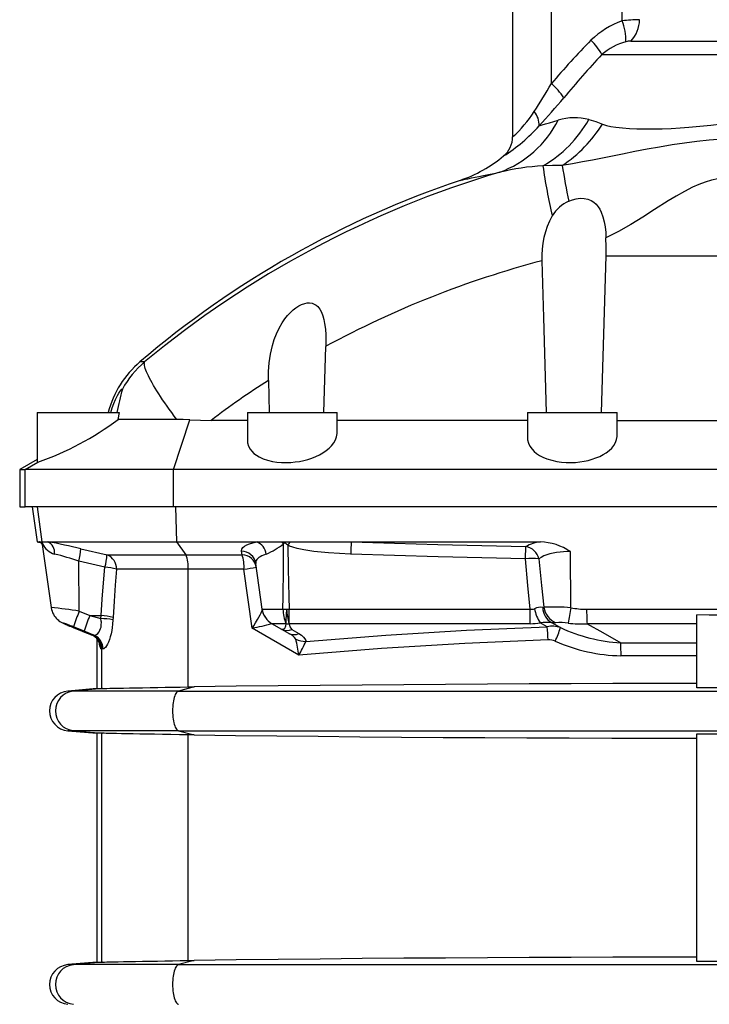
# Model space of a CAD drawing. Extents: x -62 to 1625, y -174 to 2182.
# Tile 7 of 9: x 1043 to 1320, y 1217 to 1612. Entities that reach past the tile are written whole.
import ezdxf

# ---------------------------------------------------------------- set-up
doc = ezdxf.new("R2010")
doc.units = 0
doc.layers.get('0').update_dxf_attribs({"linetype": 'CONTINUOUS'})

msp = doc.modelspace()

# ---------------------------------------------------------------- linework, layer by layer
at = {"color": 7, "linetype": 'CONTINUOUS'}
for p, q in [((1241.04, 1624.59), (1241.04, 1565.38)), ((1256.61, 1586.78), (1256.61, 1624.59)), ((1285.07, 1612), (1285.07, 1624.59)), ((1288.47, 1603.89), (1361.61, 1603.89)), ((1276.89, 1598.49), (1373.19, 1598.49)), ((1276.78, 1454.59), (1278.56, 1517.55)), ((1278.56, 1517.55), (1371.52, 1517.55)), ((1165.27, 1454.59), (1166.04, 1481.15)), ((1093.23, 1474.93), (1091.34, 1474.93)), ((1142.95, 1467.47), (1143.29, 1454.59)), ((1050.04, 1454.59), (1050.04, 1434.58)), ((1050.04, 1454.59), (1082.96, 1454.59)), ((1082.96, 1454.59), (1082.52, 1451.77)), ((1134.54, 1454.59), (1134.54, 1443.16)), ((1134.54, 1454.59), (1170.54, 1454.59)), ((1170.54, 1446.29), (1170.54, 1454.59)), ((1247.04, 1454.59), (1247.04, 1444.2)), ((1247.04, 1454.59), (1283.04, 1454.59)), ((1283.04, 1445.29), (1283.04, 1454.59)), ((1104.83, 1431.59), (1111.39, 1451.61)), ((1134.54, 1451.4), (1119.91, 1451.4)), ((1247.04, 1451.4), (1170.54, 1451.4)), ((1283.04, 1451.4), (1367.04, 1451.4)), ((1050.04, 1435.63), (1043.04, 1431.59)), ((1045.19, 1431.59), (1050.31, 1434.56)), ((1043.04, 1431.59), (1043.04, 1416.59)), ((1043.04, 1431.59), (1045.19, 1431.59)), ((1104.83, 1431.59), (1045.19, 1431.59)), ((1045.19, 1416.59), (1045.19, 1431.59)), ((1545.25, 1431.59), (1104.83, 1431.59)), ((1104.83, 1416.59), (1104.83, 1431.59)), ((1043.04, 1416.59), (1045.19, 1416.59)), ((1104.83, 1416.59), (1045.19, 1416.59)), ((1048.04, 1416.59), (1050.01, 1402.59)), ((1052.12, 1402.59), (1050.16, 1416.59)), ((1545.25, 1416.59), (1104.83, 1416.59)), ((1106.15, 1402.59), (1105.77, 1416.59)), ((1050.01, 1402.59), (1051.79, 1402.11)), ((1050.01, 1402.59), (1051, 1402.59)), ((1051, 1402.59), (1052.12, 1402.59)), ((1051, 1402.59), (1051.11, 1402.56)), ((1051.12, 1402.55), (1051, 1402.59)), ((1051.11, 1402.56), (1051.18, 1402.54)), ((1052.09, 1401.48), (1055.64, 1376.15)), ((1052.12, 1402.59), (1054.33, 1402.59)), ((1054.33, 1402.59), (1106.15, 1402.59)), ((1106.15, 1402.59), (1138.27, 1402.59)), ((1109.85, 1397.34), (1106.15, 1402.59)), ((1138.27, 1402.59), (1148.49, 1402.59)), ((1148.49, 1402.59), (1151.6, 1402.59)), ((1151.6, 1402.59), (1176.19, 1402.59)), ((1176.19, 1402.59), (1252.19, 1402.59)), ((1067.62, 1399.77), (1078.11, 1397.34)), ((1132.38, 1397.34), (1132.17, 1398.79)), ((1264.4, 1376.06), (1264.23, 1398.66)), ((1077.29, 1392.38), (1066.73, 1394.81)), ((1066.98, 1374.67), (1066.73, 1394.81)), ((1078.11, 1397.34), (1109.85, 1397.34)), ((1109.85, 1397.34), (1132.38, 1397.34)), ((1140.44, 1375.45), (1137.85, 1393.83)), ((1110.69, 1391.55), (1081.92, 1391.55)), ((1133.13, 1391.55), (1110.69, 1391.55)), ((1110.69, 1344.24), (1110.69, 1391.55)), ((1136.44, 1367.86), (1133.13, 1391.55)), ((1066.98, 1374.67), (1071.2, 1372.97)), ((1140.44, 1375.45), (1148.79, 1375.45)), ((1151.25, 1375.45), (1248.11, 1375.45)), ((1151.25, 1369.64), (1151.25, 1375.45)), ((1248.11, 1369.64), (1248.11, 1375.45)), ((1270.75, 1375.45), (1379.33, 1375.45)), ((1071.2, 1372.97), (1075.7, 1372.97)), ((1075.65, 1371.7), (1075.7, 1372.97)), ((1080.53, 1372.14), (1080.48, 1371.25)), ((1254.9, 1368.4), (1252.13, 1370.02)), ((1256.68, 1370.11), (1260.21, 1368.06)), ((1315.04, 1343.88), (1315.04, 1373.18)), ((1068.91, 1366.67), (1064.69, 1368.36)), ((1064.84, 1367.98), (1064.84, 1367.97)), ((1064.84, 1367.98), (1068.09, 1366.67)), ((1064.84, 1367.97), (1068.09, 1366.67)), ((1068.09, 1366.67), (1068.09, 1366.67)), ((1155.12, 1357.02), (1136.44, 1367.86)), ((1148.34, 1367.34), (1144.36, 1369.64)), ((1150.01, 1369.64), (1144.36, 1369.64)), ((1151.15, 1365.72), (1148.34, 1367.34)), ((1248.11, 1369.64), (1151.25, 1369.64)), ((1152.34, 1367.34), (1155.15, 1365.72)), ((1315.04, 1369.64), (1270.94, 1369.64)), ((1071.81, 1365.17), (1071.82, 1365.17)), ((1071.82, 1365.17), (1071.85, 1365.16)), ((1071.85, 1365.16), (1072.3, 1365.16)), ((1074.04, 1363.61), (1074.04, 1343.58)), ((1284.47, 1361.96), (1315.04, 1361.96)), ((1076.04, 1359.6), (1075.59, 1359.59)), ((1076.04, 1343.59), (1076.04, 1359.6)), ((1315.04, 1356.77), (1284.57, 1356.77)), ((1074.04, 1343.58), (1062.34, 1342.56)), ((1064.63, 1342.56), (1062.34, 1342.56)), ((1076.42, 1343.6), (1064.63, 1342.56)), ((1106.81, 1342.56), (1064.63, 1342.56)), ((1076.04, 1343.59), (1076.42, 1343.6)), ((1113.14, 1344.28), (1106.81, 1342.56)), ((1106.81, 1342.56), (1543.27, 1342.56)), ((1110.69, 1344.24), (1113.14, 1344.28)), ((1062.34, 1326.62), (1074.04, 1325.6)), ((1064.63, 1326.62), (1062.34, 1326.62)), ((1106.81, 1326.62), (1064.63, 1326.62)), ((1064.63, 1326.62), (1076.42, 1325.58)), ((1106.81, 1326.62), (1543.27, 1326.62)), ((1106.81, 1326.62), (1113.14, 1324.9)), ((1074.04, 1325.6), (1074.04, 1233.58)), ((1076.42, 1325.58), (1076.04, 1325.59)), ((1076.04, 1233.59), (1076.04, 1325.59)), ((1113.14, 1324.9), (1110.69, 1324.94)), ((1110.69, 1234.24), (1110.69, 1324.94)), ((1315.04, 1233.88), (1315.04, 1325.3)), ((1074.04, 1233.58), (1062.34, 1232.56)), ((1064.63, 1232.56), (1062.34, 1232.56)), ((1076.42, 1233.6), (1064.63, 1232.56)), ((1106.81, 1232.56), (1064.63, 1232.56)), ((1076.04, 1233.59), (1076.42, 1233.6)), ((1113.14, 1234.28), (1106.81, 1232.56)), ((1106.81, 1232.56), (1543.27, 1232.56)), ((1110.69, 1234.24), (1113.14, 1234.28))]:
    msp.add_line(p, q, dxfattribs=at)
for points in [[(1251.71, 1569.79), (1252.89, 1570.16), (1254.29, 1570.59), (1255.83, 1571.06), (1257.53, 1571.57), (1259.37, 1572.13)], [(1271.71, 1572.34), (1274.42, 1571.56), (1277.13, 1570.51)], [(1277.13, 1570.51), (1278.76, 1569.95), (1280.55, 1569.55), (1282.45, 1569.26), (1285.15, 1568.95), (1287.99, 1568.75), (1290.93, 1568.63), (1294.23, 1568.57), (1297.64, 1568.57), (1301.14, 1568.65), (1304.69, 1568.78), (1308.28, 1568.98), (1311.89, 1569.24), (1316.28, 1569.62), (1320.67, 1570.1), (1325.04, 1570.67)], [(1325.04, 1564.45), (1320.04, 1564.03), (1315.05, 1563.5), (1310.07, 1562.85), (1305.12, 1562.12), (1300.09, 1561.28), (1295.08, 1560.39), (1290.12, 1559.44), (1285.19, 1558.47), (1279.14, 1557.25), (1273.12, 1556.06), (1269.11, 1555.29), (1265.07, 1554.55), (1260.99, 1553.87)], [(1260.99, 1553.87), (1257.08, 1553.85), (1253.22, 1553.7)], [(1219.91, 1547.89), (1220.04, 1547.91), (1220.41, 1547.99), (1221.04, 1548.12), (1221.94, 1548.31), (1223.09, 1548.55), (1224.5, 1548.84), (1225.93, 1549.13), (1227.53, 1549.46), (1229.32, 1549.82), (1231.32, 1550.22), (1233.5, 1550.66), (1235.85, 1551.12)], [(1325.04, 1548.69), (1323.51, 1548.48), (1320.89, 1547.92), (1318.32, 1547.14), (1315.81, 1546.19), (1313.36, 1545.09), (1310.04, 1543.38), (1306.78, 1541.53), (1303.58, 1539.59), (1298.08, 1536.14), (1293.3, 1533.13), (1288.46, 1530.18), (1283.56, 1527.36), (1278.55, 1524.71)], [(1263.58, 1539.53), (1265.07, 1540.11), (1266.62, 1540.51), (1268.21, 1540.7), (1269.78, 1540.65), (1271.22, 1540.35), (1272.56, 1539.81), (1273.63, 1539.11), (1274.57, 1538.26), (1275.36, 1537.3), (1276.03, 1536.25), (1276.6, 1535.12), (1277.3, 1533.24), (1277.82, 1531.25), (1278.18, 1529.21), (1278.43, 1526.98), (1278.55, 1524.71)], [(1278.56, 1517.55), (1278.61, 1521.13), (1278.55, 1524.71)], [(1252.84, 1515.54), (1253.46, 1492.76), (1254.51, 1454.59)], [(1142.95, 1467.47), (1142.98, 1471.01), (1143.26, 1474.55), (1143.79, 1478.05), (1144.58, 1481.47), (1145.32, 1483.86), (1146.21, 1486.21), (1147.28, 1488.48), (1148.53, 1490.66), (1149.54, 1492.15), (1150.67, 1493.57), (1151.9, 1494.9), (1152.91, 1495.83), (1153.99, 1496.67), (1155.13, 1497.41), (1156.3, 1497.99), (1157.51, 1498.42), (1158.51, 1498.61), (1159.5, 1498.64), (1160.46, 1498.48), (1161.35, 1498.15), (1162.08, 1497.7), (1162.73, 1497.14), (1163.56, 1496.09), (1164.21, 1494.9), (1164.78, 1493.45), (1165.21, 1491.91), (1165.53, 1490.33), (1165.84, 1488.08), (1166.01, 1485.79), (1166.07, 1483.47), (1166.04, 1481.15)], [(1106.12, 1451.76), (1105.1, 1453.14), (1104.1, 1454.5), (1103.14, 1455.84), (1102.21, 1457.15), (1101.32, 1458.44), (1100.46, 1459.7), (1099.65, 1460.92), (1098.87, 1462.12), (1098.14, 1463.27), (1097.45, 1464.38), (1096.81, 1465.45), (1096.22, 1466.48), (1095.67, 1467.46), (1095.18, 1468.39), (1094.73, 1469.27), (1094.34, 1470.1), (1094, 1470.87), (1093.71, 1471.59), (1093.48, 1472.25), (1093.3, 1472.85), (1093.18, 1473.39), (1093.11, 1473.87), (1093.09, 1474.29), (1093.13, 1474.64), (1093.23, 1474.93)], [(1079.61, 1454.59), (1080.17, 1456.39), (1080.81, 1458.13), (1081.54, 1459.83), (1081.93, 1460.63), (1082.32, 1461.37), (1082.88, 1462.34), (1083.4, 1463.14), (1083.76, 1463.62), (1084.04, 1463.92), (1084.2, 1464.01), (1084.27, 1463.95)], [(1106.12, 1451.76), (1104.32, 1451.76), (1102.56, 1451.77), (1100.83, 1451.77), (1099.14, 1451.78), (1096.39, 1451.78), (1093.79, 1451.78), (1091.31, 1451.78), (1089.03, 1451.78), (1087.1, 1451.78), (1085.38, 1451.78), (1083.84, 1451.78), (1082.52, 1451.77)], [(1111.39, 1451.61), (1108.74, 1451.72), (1106.12, 1451.76)], [(1111.39, 1451.61), (1115.62, 1451.45), (1119.91, 1451.4)], [(1134.58, 1443.16), (1134.6, 1442.34), (1134.94, 1441.05), (1135.59, 1439.81), (1136.26, 1438.95), (1137.1, 1438.13), (1138.1, 1437.37), (1139.26, 1436.68), (1140.83, 1435.96), (1142.6, 1435.36), (1144.55, 1434.89), (1146.33, 1434.62), (1148.21, 1434.46), (1150.13, 1434.41), (1151.91, 1434.48), (1153.69, 1434.65), (1155.44, 1434.91), (1157.15, 1435.26), (1158.8, 1435.7), (1160.37, 1436.21), (1161.96, 1436.84), (1163.44, 1437.54), (1164.79, 1438.3), (1166.15, 1439.21), (1167.33, 1440.18), (1168.34, 1441.18), (1169.25, 1442.36), (1169.92, 1443.56), (1170.35, 1444.78), (1170.54, 1446.1), (1170.52, 1446.29)], [(1247.07, 1444.2), (1247.07, 1443.61), (1247.36, 1442.28), (1247.95, 1440.99), (1248.84, 1439.75), (1249.68, 1438.9), (1250.68, 1438.09), (1251.83, 1437.33), (1253.13, 1436.65), (1254.85, 1435.94), (1256.76, 1435.35), (1258.8, 1434.89), (1260.66, 1434.62), (1262.58, 1434.47), (1264.53, 1434.43), (1266.31, 1434.51), (1268.07, 1434.68), (1269.79, 1434.95), (1271.45, 1435.31), (1273.04, 1435.75), (1274.53, 1436.27), (1276.02, 1436.9), (1277.39, 1437.61), (1278.61, 1438.37), (1279.82, 1439.29), (1280.84, 1440.26), (1281.66, 1441.27), (1282.36, 1442.45), (1282.82, 1443.66), (1283.03, 1444.88), (1283.01, 1445.29)], [(1050.31, 1434.56), (1050.14, 1434.53), (1050.05, 1434.55), (1050.05, 1434.58)], [(1052.24, 1401.79), (1052.23, 1401.82), (1052.15, 1402.02), (1052.08, 1402.16), (1052.05, 1402.16), (1052.04, 1402.12), (1052.04, 1401.97), (1052.05, 1401.77), (1052.09, 1401.48)], [(1132.17, 1398.79), (1132.16, 1399.06), (1132.31, 1399.65), (1132.72, 1400.23), (1133.38, 1400.79), (1134.26, 1401.29), (1135.36, 1401.76), (1136.67, 1402.19), (1138.27, 1402.59)], [(1148.79, 1375.45), (1148.87, 1380.46), (1148.94, 1391.7), (1148.96, 1401.74)], [(1150.76, 1401.17), (1150.26, 1401.65), (1149.79, 1402.01), (1149.6, 1402.08), (1149.51, 1402.08), (1149.34, 1402.03), (1149.24, 1401.97), (1148.96, 1401.74)], [(1176.19, 1402.59), (1211, 1401.49), (1246.34, 1400.66)], [(1142.09, 1397.63), (1140.96, 1397.23), (1140.25, 1396.92), (1139.63, 1396.58), (1139.09, 1396.21), (1138.64, 1395.83), (1138.29, 1395.42), (1138.04, 1395), (1137.88, 1394.55), (1137.83, 1394.09), (1137.85, 1393.83)], [(1175.99, 1397.63), (1175.89, 1397.63), (1171.49, 1397.83), (1167.11, 1398.12), (1164.15, 1398.37), (1161.19, 1398.7), (1157.2, 1399.29), (1154.51, 1399.85), (1152.7, 1400.36), (1151.48, 1400.82), (1150.76, 1401.17)], [(1150.76, 1401.17), (1150.92, 1391.7), (1151.14, 1380.46), (1151.25, 1375.45)], [(1246.24, 1395.7), (1211.11, 1396.52), (1175.99, 1397.63)], [(1246.24, 1395.7), (1246.25, 1396.46), (1246.27, 1397.2), (1246.28, 1397.9), (1246.3, 1398.54), (1246.31, 1399.13), (1246.32, 1399.64), (1246.33, 1400.07), (1246.34, 1400.41), (1246.34, 1400.66)], [(1264.23, 1398.66), (1262.88, 1398.63), (1261.54, 1398.57), (1260.08, 1398.44), (1258.67, 1398.25), (1257.33, 1398.01), (1255.96, 1397.69), (1254.72, 1397.32), (1253.61, 1396.9), (1252.48, 1396.32), (1251.58, 1395.7)], [(1248.11, 1375.45), (1247.2, 1385.03), (1246.24, 1395.7)], [(1251.58, 1395.7), (1252.66, 1385.03), (1253.59, 1376.24)], [(1075.7, 1372.97), (1076.21, 1379.54), (1076.74, 1386.01), (1077.29, 1392.38)], [(1081.92, 1391.55), (1081.44, 1385.18), (1080.97, 1378.71), (1080.53, 1372.14)], [(1055.65, 1376.15), (1055.67, 1375.97), (1055.82, 1375.29), (1056.02, 1374.63), (1056.26, 1374), (1056.56, 1373.41), (1056.89, 1372.86), (1057.25, 1372.36), (1057.63, 1371.9), (1058.03, 1371.49), (1058.43, 1371.13), (1058.81, 1370.83), (1059.14, 1370.59), (1059.43, 1370.4), (1059.69, 1370.25), (1059.94, 1370.11), (1060.19, 1369.98), (1060.51, 1369.83), (1061.06, 1369.57), (1061.51, 1369.36), (1061.99, 1369.16), (1062.53, 1368.93), (1063.09, 1368.69), (1063.67, 1368.45), (1064.26, 1368.2), (1064.84, 1367.97)], [(1136.44, 1367.86), (1136.46, 1367.88), (1137.03, 1368.78), (1137.8, 1370.04), (1138.52, 1371.27), (1139.09, 1372.28), (1139.6, 1373.23), (1139.97, 1373.98), (1140.25, 1374.63), (1140.37, 1374.96), (1140.43, 1375.22), (1140.44, 1375.4)], [(1253.11, 1376.14), (1253.43, 1376.13), (1253.59, 1376.24)], [(1064.69, 1368.36), (1064.09, 1368.6), (1063.51, 1368.83), (1062.95, 1369.04), (1062.44, 1369.24), (1061.97, 1369.42), (1061.55, 1369.57), (1061.2, 1369.69), (1060.93, 1369.78), (1060.73, 1369.84), (1060.62, 1369.86), (1060.58, 1369.85), (1060.64, 1369.8), (1060.77, 1369.73), (1060.99, 1369.62), (1061.29, 1369.48), (1061.65, 1369.31), (1062.08, 1369.13), (1062.56, 1368.92), (1063.09, 1368.7), (1063.65, 1368.46), (1064.24, 1368.22), (1064.84, 1367.98)], [(1071.2, 1372.97), (1072.68, 1372.55), (1074.16, 1372.13), (1075.65, 1371.7)], [(1072.85, 1365.09), (1073.34, 1365.07), (1073.88, 1365.27), (1074.43, 1365.7), (1074.96, 1366.36), (1075.29, 1366.98), (1075.56, 1367.71), (1075.7, 1368.27), (1075.82, 1369.22), (1075.83, 1370.22), (1075.8, 1370.61), (1075.65, 1371.7)], [(1080.48, 1371.25), (1080.37, 1369.49), (1080.22, 1368.15), (1080.01, 1366.85), (1079.75, 1365.61), (1079.43, 1364.38), (1079.06, 1363.25), (1078.67, 1362.25), (1078.26, 1361.39), (1077.86, 1360.68), (1077.47, 1360.13), (1077.11, 1359.76), (1076.79, 1359.56), (1076.52, 1359.53)], [(1258.39, 1369.99), (1257.59, 1369.97), (1256.68, 1370.11)], [(1335.04, 1373.18), (1327.54, 1373.09), (1320.05, 1373.11), (1315.04, 1373.18)], [(1068.09, 1366.67), (1069.03, 1366.29), (1071.87, 1365.14)], [(1068.09, 1366.67), (1069.34, 1366.17), (1070.6, 1365.66), (1071.85, 1365.16)], [(1072.85, 1365.09), (1071.53, 1365.62), (1070.22, 1366.15), (1068.91, 1366.67)], [(1148.34, 1367.34), (1148.41, 1367.39), (1148.72, 1367.46), (1149.16, 1367.61), (1149.59, 1367.88), (1149.87, 1368.32), (1149.98, 1368.84), (1150.01, 1369.64)], [(1155.15, 1365.72), (1156.21, 1365.03), (1157.08, 1364.28), (1157.6, 1363.62), (1157.91, 1362.92), (1157.96, 1362.54)], [(1157.96, 1362.54), (1190.17, 1365.03), (1222.49, 1366.98), (1254.9, 1368.4)], [(1270.94, 1369.64), (1277.27, 1366.05), (1284.47, 1361.96)], [(1255.27, 1363.21), (1221.78, 1361.72), (1188.39, 1359.66), (1155.12, 1357.02)], [(1074.04, 1343.58), (1074.17, 1343.58), (1074.54, 1343.58), (1075.16, 1343.59), (1076.04, 1343.59)], [(1076.42, 1343.6), (1077.12, 1343.62), (1078.08, 1343.64), (1079.28, 1343.67), (1080.85, 1343.7), (1082.69, 1343.74), (1084.78, 1343.78), (1087.1, 1343.83), (1089.66, 1343.87), (1092.43, 1343.92), (1095.39, 1343.98), (1098.5, 1344.03), (1101.41, 1344.08), (1104.43, 1344.13), (1107.54, 1344.19), (1110.69, 1344.24)], [(1106.81, 1342.56), (1106.54, 1342.44), (1106.28, 1342.23), (1106.02, 1341.94), (1105.78, 1341.57), (1105.55, 1341.11), (1105.33, 1340.59), (1105.14, 1339.99), (1104.96, 1339.34), (1104.81, 1338.63), (1104.69, 1337.88), (1104.59, 1337.09), (1104.52, 1336.27), (1104.47, 1335.44), (1104.46, 1334.59), (1104.47, 1333.74), (1104.52, 1332.91), (1104.59, 1332.09), (1104.69, 1331.3), (1104.81, 1330.55), (1104.96, 1329.84), (1105.14, 1329.19), (1105.33, 1328.59), (1105.55, 1328.07), (1105.78, 1327.61), (1106.02, 1327.24), (1106.28, 1326.95), (1106.54, 1326.74), (1106.81, 1326.62)], [(1315.04, 1345.59), (1298.2, 1345.57), (1281.35, 1345.54), (1264.52, 1345.49), (1247.7, 1345.42), (1230.9, 1345.33), (1214.12, 1345.23), (1197.37, 1345.12), (1180.64, 1344.98), (1163.71, 1344.83), (1146.81, 1344.66), (1129.95, 1344.48), (1113.14, 1344.28)], [(1335.04, 1343.88), (1316.29, 1343.88), (1315.04, 1343.88)], [(1076.04, 1325.59), (1075.16, 1325.59), (1074.54, 1325.6), (1074.17, 1325.6), (1074.04, 1325.6)], [(1110.69, 1324.94), (1107.17, 1325), (1103.72, 1325.06), (1100.38, 1325.12), (1097.17, 1325.17), (1094.13, 1325.23), (1091.25, 1325.28), (1088.56, 1325.33), (1086.1, 1325.37), (1083.87, 1325.42), (1081.88, 1325.46), (1080.16, 1325.49), (1078.71, 1325.52), (1077.76, 1325.55), (1077, 1325.57), (1076.42, 1325.58)], [(1113.14, 1324.9), (1129.71, 1324.7), (1146.33, 1324.52), (1162.98, 1324.36), (1179.68, 1324.21), (1196.4, 1324.07), (1213.16, 1323.95), (1229.94, 1323.85), (1246.73, 1323.77), (1263.79, 1323.7), (1280.87, 1323.64), (1297.95, 1323.61), (1315.04, 1323.59)], [(1315.04, 1325.3), (1316.29, 1325.3), (1335.04, 1325.3)], [(1315.04, 1235.59), (1298.2, 1235.57), (1281.35, 1235.54), (1264.52, 1235.49), (1247.7, 1235.42), (1230.9, 1235.33), (1214.12, 1235.23), (1197.37, 1235.12), (1180.64, 1234.98), (1163.71, 1234.83), (1146.81, 1234.66), (1129.95, 1234.48), (1113.14, 1234.28)], [(1074.04, 1233.58), (1074.17, 1233.58), (1074.54, 1233.58), (1075.16, 1233.59), (1076.04, 1233.59)], [(1076.42, 1233.6), (1077.11, 1233.62), (1078.04, 1233.64), (1079.22, 1233.67), (1080.77, 1233.7), (1082.6, 1233.74), (1084.68, 1233.78), (1087, 1233.82), (1089.54, 1233.87), (1092.31, 1233.92), (1095.25, 1233.97), (1098.36, 1234.03), (1101.3, 1234.08), (1104.36, 1234.13), (1107.5, 1234.19), (1110.69, 1234.24)], [(1106.81, 1232.56), (1106.54, 1232.44), (1106.28, 1232.23), (1106.02, 1231.94), (1105.78, 1231.57), (1105.55, 1231.11), (1105.33, 1230.59), (1105.14, 1229.99), (1104.96, 1229.34), (1104.81, 1228.63), (1104.69, 1227.88), (1104.59, 1227.09), (1104.52, 1226.27), (1104.47, 1225.44), (1104.46, 1224.59), (1104.47, 1223.74), (1104.52, 1222.91), (1104.59, 1222.09), (1104.69, 1221.3), (1104.81, 1220.55), (1104.96, 1219.84), (1105.14, 1219.19), (1105.33, 1218.59), (1105.55, 1218.07), (1105.78, 1217.61), (1106.02, 1217.24), (1106.28, 1216.95), (1106.54, 1216.74), (1106.81, 1216.62)], [(1335.04, 1233.88), (1316.29, 1233.88), (1315.04, 1233.88)]]:
    msp.add_lwpolyline(points, dxfattribs=at)
for centre, radius, start, end in [((1296.28, 1579.87), 34.02, 109.2422, 134.3028), ((1292.57, 1553.76), 58.72, 90.5835, 97.3378), ((1265.98, 1604.35), 20.56, 357.858, 21.8327), ((1280.66, 1612.08), 11.31, 313.6474, 1.9992), ((1512.85, 1368.99), 336.3, 135.6148, 139.638), ((1254.41, 1585.89), 25.77, 29.2696, 45.3579), ((1293.16, 1579.36), 25.11, 105.3088, 130.3886), ((1288.61, 1596.86), 7.04, 91.1149, 107.1905), ((1571.65, 1324.08), 402.72, 137.0473, 140.3509), ((992.81, 1739.97), 305.05, 327.3795, 329.8553), ((1241.33, 1568.56), 23.77, 31.6741, 50.0277), ((1017.55, 1784.82), 317.91, 317.4386, 320.1346), ((1208.8, 1601.82), 48.66, 311.5, 327.2918), ((1243.18, 1570.07), 8.53, 358.1314, 39.7521), ((1220.94, 1591.49), 43.02, 290.263, 333.2593), ((1227.59, 1597.63), 50.86, 300.265, 330.1884), ((1265.93, 1549.71), 23.36, 75.6749, 106.327), ((1201.67, 1614.34), 66.99, 302.2625, 318.3221), ((1230.06, 1600.04), 55.57, 303.8183, 327.9021), ((1231.04, 1565.38), 10, 309.7424, 360), ((1202.44, 1599.66), 54.64, 288.6482, 309.8258), ((1258.08, 1461.1), 92.73, 93.0027, 103.8707), ((1453.33, 1580.89), 201.95, 187.7383, 193.5417), ((1520.75, 1593.51), 262.77, 188.6757, 191.8544), ((1345.62, 1176.59), 392, 108.7047, 130.4419), ((1349.97, 1165.96), 401.72, 106.5048, 129.7254), ((1270.18, 1525.56), 15.45, 115.2855, 148.6081), ((1285.13, 1517.63), 32.36, 150.4125, 183.6993), ((1351.19, 1140.58), 387.65, 104.6972, 118.5299), ((1117.29, 1444.48), 40, 130.4419, 165.3664), ((1119.23, 1444.58), 39.96, 130.5861, 151.0106), ((1341.55, 1158.22), 367.53, 122.7094, 127.0894), ((1376.87, 1391.11), 301.52, 166.0219, 167.8472), ((1012.16, 1544.74), 116.59, 289.0982, 307.1223), ((1050.79, 1401.28), 1.31, 9.0227, 75.6041), ((1047.24, 1401.43), 5.02, 4.0679, 13.3561), ((1058.88, 1404.61), 7.21, 203.0529, 255.4359), ((1000.78, 1117.33), 290.25, 76.6855, 79.3679), ((1052.11, 1398.13), 4.98, 354.235, 63.5256), ((1135.81, 1396.74), 6.34, 8.0449, 67.2656), ((1131.23, 1423.55), 28.1, 292.7405, 309.1064), ((1129.12, 1391.33), 22.41, 27.6996, 30.182), ((1218.63, 1362.33), 78.19, 149.0124, 150.2198), ((1589.94, 1383.44), 414.19, 177.3503, 178.0371), ((1255.3, 1383.34), 19.5, 99.1623, 117.3387), ((1251.02, 1378.61), 24, 56.6139, 87.2016), ((1019.28, 1250.06), 152.34, 71.8491, 75.6369), ((1037.92, 1402.53), 29.83, 344.9904, 354.6833), ((1132.06, 1392.93), 5.87, 8.8605, 88.8717), ((1245.32, 1394.34), 6.4, 12.2338, 80.8204), ((1048.02, 1399.74), 30.18, 345.893, 355.447), ((1075.97, 1391.78), 5.95, 357.7277, 69.0083), ((1096.26, 1392.41), 14.45, 356.5717, 19.948), ((1132.26, 1391.48), 5.86, 8.8597, 88.8623), ((1117.16, 1392.42), 16, 356.8803, 17.9302), ((1248.91, 1372.65), 23.2, 83.3946, 96.6054), ((1075.43, 1368.8), 23.66, 74.0722, 85.4886), ((1126.59, 1445.05), 53.9, 276.9665, 282.2783), ((1025.8, 1104.69), 273.11, 81.3277, 83.7247), ((1124.03, 1350.35), 62.02, 156.9131, 163.1135), ((1148.36, 1376.57), 8, 188, 240), ((1148.31, 1376.51), 7.94, 188.0384, 239.694), ((1150, 1428.87), 53.43, 268.703, 270.2592), ((1163.52, 1375.49), 14.72, 180.1572, 203.4351), ((1187.18, 1371.03), 37.2, 173.1883, 182.1399), ((1149.99, 1432.8), 57.36, 270.2512, 271.252), ((1181.71, 1377.89), 31.56, 184.4452, 195.149), ((1248.56, 1378.93), 3.5, 262.5524, 291.1562), ((1252.12, 1371.39), 4.85, 78.2198, 118.2965), ((1264.94, 1378.53), 15.38, 190.7559, 213.6015), ((1260.44, 1376.4), 7.33, 182.0389, 239.123), ((1257.55, 1289.86), 86.48, 85.4563, 92.6253), ((1261.73, 1377.53), 8.25, 188.96, 246.0457), ((1392.18, 1351.9), 130.04, 169.2933, 172.0599), ((1270.88, 1410.24), 34.79, 259.27, 269.7991), ((1360.18, 1375.38), 89.42, 179.9546, 183.6828), ((1128.24, 1348.66), 62, 156.9125, 163.1146), ((1074.4, 1332.4), 39.32, 81.108, 88.1804), ((1074.39, 1351.03), 21.98, 73.7875, 86.5822), ((1248.15, 1390.71), 21.07, 269.8877, 280.881), ((1254.91, 1344.33), 25.84, 86.0683, 96.179), ((1260.3, 1346.47), 23.6, 82.5036, 94.6614), ((1268.29, 1407.31), 37.77, 262.5356, 274.0235), ((1116.72, 1472.44), 106.42, 280.6803, 285.0202), ((1150.34, 1371.28), 4.42, 243.0976, 296.9024), ((1150.63, 1378.6), 8.98, 266.0455, 273.9545), ((1153.15, 1369.66), 4.42, 243.0989, 296.9011), ((1148.57, 1359.69), 6.56, 34.8183, 66.802), ((1155.28, 1370.15), 4.06, 187.1602, 223.6077), ((1256.96, 1359.22), 9.42, 69.8113, 102.6872), ((1197.79, 1361.73), 57.5, 1.4711, 6.6641), ((1223.78, 1378.68), 37.95, 334.9499, 343.7427), ((1288.46, 1429.17), 67.32, 245.1948, 266.6013), ((1069.59, 1359.6), 6, 359.9666, 67.8581), ((1072.15, 1361.77), 3.39, 78.0893, 87.4174), ((1070.04, 1359.61), 6, 359.9224, 67.811), ((1070.56, 1359.59), 5.95, 359.37, 67.4058), ((1070.59, 1360.43), 4.69, 15.6506, 41.9903), ((1079.12, 1361.74), 4.13, 175.9784, 211.2691), ((1157.84, 1371.44), 8.9, 244.1026, 270.7696), ((1113.83, 1352.84), 41.5, 5.7747, 14.783), ((1121.96, 1377.61), 39.03, 328.1665, 337.2928), ((1255.41, 1356.58), 6.63, 65.4861, 91.2447), ((1285.58, 1423.91), 67.15, 245.9006, 269.1422), ((1185.95, 1357.33), 98.63, 359.6716, 2.6911), ((1075.9, 1356.97), 2.63, 76.4636, 87.0464), ((1063.04, 1334.59), 8, 95, 265), ((1065.36, 1334.59), 8, 95.2474, 264.7526), ((1063.04, 1224.59), 8, 95, 265), ((1065.36, 1224.59), 8, 95.2474, 264.7526)]:
    msp.add_arc(centre, radius, start, end, dxfattribs=at)

doc.saveas('drawing.dxf')
